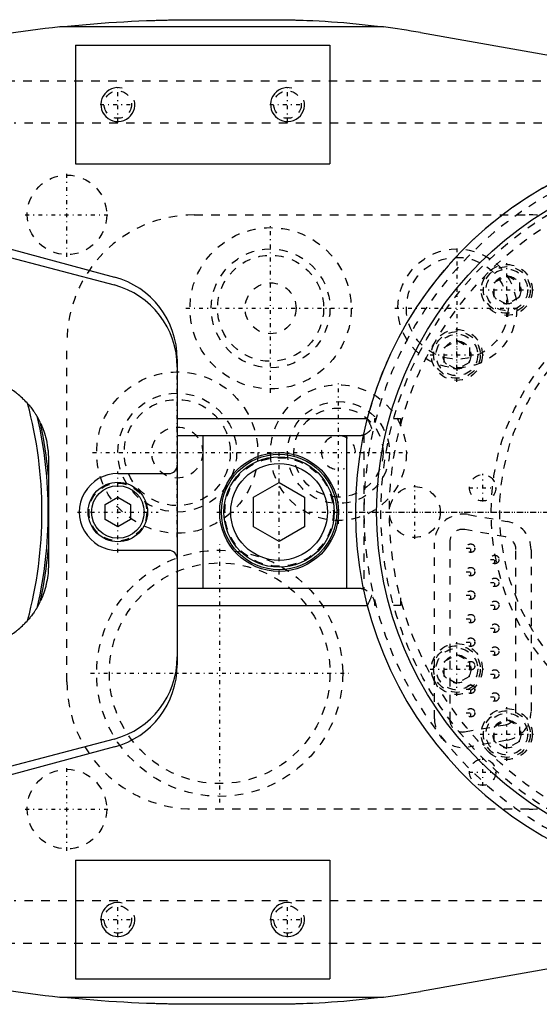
# Model space of a CAD drawing. Extents: x -294 to 171, y -70 to 70.
# Tile 5 of 7: x -204 to -142, y -58 to 58. Entities that reach past the tile are written whole.
import ezdxf

# ---------------------------------------------------------------- set-up
doc = ezdxf.new("R2010")
doc.units = 0
doc.linetypes.add('CENTER', pattern=[1.5, 0.45, -0.5, 0.05, -0.5])
doc.linetypes.add('DASHED', pattern=[2, 1, -1])
for name, color, linetype in [('AM_0', 7, 'CONTINUOUS'), ('AM_10', 7, 'CONTINUOUS'), ('AM_3', 7, 'DASHED'), ('AM_7', 7, 'CENTER')]:
    doc.layers.add(name, color=color, linetype=linetype)

msp = doc.modelspace()

# ---------------------------------------------------------------- linework, layer by layer
at = {"layer": 'AM_0', "color": 7, "linetype": 'CONTINUOUS'}
for p, q in [((-160.69, 57.14), (-198.83, 57.14)), ((-182.83, 58), (-173.73, 58)), ((-156.35, 56.48), (-91.9, 45.09)), ((-197, 55), (-197, 41)), ((-197, 55), (-167, 55)), ((-167, 55), (-167, 41)), ((-197, 41), (-167, 41)), ((-239.22, 40.23), (-192.41, 27.68)), ((-239.65, 39.22), (-192.45, 26.75)), ((-185, 18.02), (-185, -18.02)), ((-185, 11), (-162.6, 11)), ((-185, 9), (-163.7, 9)), ((-182, 9), (-182, -9)), ((-165, -9), (-165, 9)), ((-200.19, 6.34), (-200.19, -6.34)), ((-191.99, 4.54), (-186, 4.53)), ((-176, 1.73), (-173, 3.46)), ((-173, 3.46), (-170, 1.73)), ((-193.5, 0.87), (-192, 1.73)), ((-192, 1.73), (-190.5, 0.87)), ((-176, -1.73), (-176, 1.73)), ((-170, 1.73), (-170, -1.73)), ((-193.5, -0.87), (-193.5, 0.87)), ((-190.5, 0.87), (-190.5, -0.87)), ((-192, -1.73), (-193.5, -0.87)), ((-190.5, -0.87), (-192, -1.73)), ((-173, -3.46), (-176, -1.73)), ((-170, -1.73), (-173, -3.46)), ((-186, -4.53), (-191.99, -4.54)), ((-163.7, -9), (-185, -9)), ((-185, -11), (-162.6, -11)), ((-192.45, -26.75), (-239.65, -39.22)), ((-192.41, -27.68), (-239.22, -40.23)), ((-197, -41), (-197, -55)), ((-197, -41), (-167, -41)), ((-167, -41), (-167, -55)), ((-91.9, -45.09), (-156.35, -56.48)), ((-197, -55), (-167, -55)), ((-198.83, -57.14), (-160.69, -57.14)), ((-173.73, -58), (-182.83, -58))]:
    msp.add_line(p, q, dxfattribs=at)
for points in [[(-198.83, 57.14, 0), (-196.17, 57.41, 0), (-193.06, 57.65, 0), (-192.17, 57.71, 0), (-191.28, 57.76, 0), (-190.84, 57.79, 0), (-190.39, 57.81, 0), (-189.51, 57.85, 0), (-188.62, 57.89, 0), (-188.1, 57.91, 0), (-187.95, 57.91, 0), (-187.8, 57.92, 0), (-187.73, 57.92, 0), (-187.65, 57.92, 0), (-187.5, 57.93, 0), (-187.36, 57.93, 0), (-187.21, 57.94, 0), (-187.06, 57.94, 0), (-186.91, 57.94, 0), (-186.84, 57.95, 0), (-186.76, 57.95, 0), (-186.61, 57.95, 0), (-186.47, 57.96, 0), (-186.32, 57.96, 0), (-186.17, 57.96, 0), (-186.02, 57.97, 0), (-185.95, 57.97, 0), (-185.87, 57.97, 0), (-185.72, 57.97, 0), (-185.58, 57.97, 0), (-185.5, 57.98, 0), (-185.43, 57.98, 0), (-185.28, 57.98, 0), (-185.13, 57.98, 0), (-185.06, 57.98, 0), (-184.98, 57.98, 0), (-184.83, 57.99, 0), (-184.68, 57.99, 0), (-184.54, 57.99, 0), (-184.39, 57.99, 0), (-184.24, 57.99, 0), (-184.17, 57.99, 0), (-184.09, 57.99, 0), (-183.94, 58, 0), (-183.79, 58, 0), (-183.65, 58, 0), (-183.5, 58, 0), (-183.35, 58, 0), (-183.28, 58, 0), (-183.2, 58, 0), (-183.05, 58, 0), (-182.9, 58, 0), (-182.83, 58, 0)], [(-173.73, 58, 0), (-173.67, 58, 0), (-173.55, 58, 0), (-173.43, 58, 0), (-173.37, 58, 0), (-173.31, 58, 0), (-173.19, 58, 0), (-173.06, 58, 0), (-172.94, 58, 0), (-172.82, 58, 0), (-172.7, 57.99, 0), (-172.64, 57.99, 0), (-172.58, 57.99, 0), (-172.46, 57.99, 0), (-172.34, 57.99, 0), (-172.22, 57.99, 0), (-172.1, 57.99, 0), (-171.97, 57.98, 0), (-171.91, 57.98, 0), (-171.85, 57.98, 0), (-171.73, 57.98, 0), (-171.61, 57.98, 0), (-171.55, 57.98, 0), (-171.49, 57.97, 0), (-171.37, 57.97, 0), (-171.25, 57.97, 0), (-171.19, 57.97, 0), (-171.13, 57.97, 0), (-171.01, 57.96, 0), (-170.88, 57.96, 0), (-170.76, 57.96, 0), (-170.64, 57.95, 0), (-170.52, 57.95, 0), (-170.46, 57.95, 0), (-170.4, 57.94, 0), (-170.28, 57.94, 0), (-170.16, 57.94, 0), (-169.73, 57.92, 0), (-169.01, 57.89, 0), (-168.28, 57.85, 0), (-167.56, 57.81, 0), (-167.2, 57.79, 0), (-166.83, 57.76, 0), (-166.11, 57.71, 0), (-165.38, 57.65, 0), (-162.85, 57.41, 0), (-160.69, 57.14, 0)], [(-202.63, 12.78, 0), (-202.7, 12.85, 0), (-202.83, 12.99, 0), (-202.97, 13.14, 0), (-203.04, 13.21, 0), (-203.11, 13.27, 0), (-203.25, 13.41, 0), (-203.39, 13.54, 0), (-203.54, 13.67, 0), (-203.69, 13.8, 0), (-203.83, 13.92, 0), (-203.91, 13.98, 0), (-203.99, 14.04, 0), (-204.14, 14.15, 0), (-204.3, 14.26, 0), (-204.45, 14.37, 0), (-204.61, 14.48, 0), (-204.77, 14.58, 0), (-204.85, 14.63, 0), (-204.93, 14.68, 0), (-205.09, 14.77, 0), (-205.26, 14.86, 0), (-205.34, 14.91, 0)], [(-202.63, 12.78, 0), (-202.58, 12.72, 0), (-202.47, 12.59, 0), (-202.37, 12.47, 0), (-202.32, 12.41, 0), (-202.27, 12.35, 0), (-202.18, 12.23, 0), (-202.1, 12.11, 0), (-202.01, 12, 0), (-201.94, 11.89, 0), (-201.87, 11.79, 0), (-201.83, 11.74, 0), (-201.8, 11.69, 0), (-201.74, 11.6, 0), (-201.69, 11.52, 0), (-201.64, 11.44, 0), (-201.61, 11.39, 0), (-201.6, 11.38, 0), (-201.6, 11.37, 0), (-201.59, 11.36, 0), (-201.59, 11.36, 0), (-201.58, 11.35, 0), (-201.58, 11.34, 0), (-201.57, 11.33, 0), (-201.56, 11.31, 0), (-201.56, 11.3, 0), (-201.55, 11.3, 0), (-201.55, 11.29, 0), (-201.55, 11.29, 0), (-201.54, 11.28, 0), (-201.54, 11.27, 0), (-201.54, 11.27, 0), (-201.53, 11.26, 0), (-201.52, 11.25, 0), (-201.52, 11.24, 0), (-201.52, 11.24, 0), (-201.51, 11.23, 0), (-201.51, 11.22, 0), (-201.5, 11.21, 0), (-201.5, 11.21, 0), (-201.5, 11.2, 0), (-201.49, 11.2, 0), (-201.49, 11.19, 0), (-201.49, 11.18, 0), (-201.48, 11.18, 0), (-201.48, 11.17, 0), (-201.48, 11.17, 0), (-201.47, 11.16, 0), (-201.47, 11.16, 0), (-201.47, 11.16, 0), (-201.47, 11.15, 0), (-201.47, 11.15, 0), (-201.47, 11.15, 0)], [(-201.1, 10.44, 0), (-201.16, 10.57, 0), (-201.29, 10.82, 0), (-201.41, 11.04, 0), (-201.47, 11.15, 0)], [(-201.1, 10.44, 0), (-201.1, 10.44, 0), (-201.1, 10.43, 0), (-201.1, 10.43, 0), (-201.1, 10.43, 0), (-201.1, 10.43, 0), (-201.1, 10.43, 0), (-201.1, 10.43, 0), (-201.1, 10.43, 0), (-201.09, 10.43, 0), (-201.09, 10.43, 0), (-201.09, 10.43, 0), (-201.09, 10.42, 0), (-201.09, 10.42, 0), (-201.09, 10.42, 0), (-201.09, 10.42, 0), (-201.09, 10.42, 0), (-201.09, 10.42, 0), (-201.09, 10.42, 0), (-201.09, 10.41, 0), (-201.09, 10.41, 0), (-201.09, 10.41, 0), (-201.09, 10.41, 0), (-201.08, 10.4, 0), (-201.08, 10.39, 0), (-201.07, 10.38, 0), (-201.07, 10.37, 0), (-201.06, 10.35, 0), (-201.05, 10.34, 0), (-201.05, 10.33, 0), (-201.05, 10.32, 0), (-201.04, 10.3, 0), (-201.03, 10.29, 0), (-201.02, 10.27, 0), (-201.01, 10.25, 0), (-201.01, 10.23, 0), (-201, 10.22, 0), (-201, 10.21, 0), (-200.99, 10.19, 0), (-200.98, 10.17, 0), (-200.97, 10.16, 0), (-200.97, 10.15, 0), (-200.96, 10.12, 0), (-200.95, 10.1, 0), (-200.94, 10.09, 0), (-200.94, 10.08, 0), (-200.93, 10.05, 0), (-200.92, 10.02, 0), (-200.91, 10, 0), (-200.9, 9.97, 0), (-200.88, 9.94, 0), (-200.88, 9.92, 0), (-200.87, 9.91, 0), (-200.86, 9.88, 0), (-200.85, 9.85, 0), (-200.8, 9.73, 0), (-200.72, 9.51, 0), (-200.64, 9.27, 0), (-200.56, 9, 0), (-200.53, 8.86, 0), (-200.49, 8.73, 0), (-200.42, 8.45, 0), (-200.37, 8.17, 0), (-200.32, 7.89, 0), (-200.28, 7.61, 0), (-200.24, 7.33, 0), (-200.23, 7.19, 0), (-200.22, 7.05, 0), (-200.2, 6.76, 0), (-200.19, 6.48, 0), (-200.19, 6.34, 0)], [(-163.7, 9, 0), (-163.67, 9, 0), (-163.62, 9, 0), (-163.57, 9, 0), (-163.55, 9.01, 0), (-163.52, 9.01, 0), (-163.47, 9.01, 0), (-163.43, 9.02, 0), (-163.38, 9.02, 0), (-163.34, 9.03, 0), (-163.3, 9.04, 0), (-163.29, 9.04, 0), (-163.27, 9.05, 0), (-163.23, 9.06, 0), (-163.2, 9.06, 0), (-163.17, 9.07, 0), (-163.14, 9.08, 0), (-163.12, 9.09, 0), (-163.1, 9.09, 0), (-163.09, 9.09, 0), (-163.07, 9.1, 0), (-163.05, 9.11, 0), (-163.05, 9.11, 0)], [(-200.19, -6.34, 0), (-200.19, -6.47, 0), (-200.2, -6.73, 0), (-200.21, -6.99, 0), (-200.22, -7.12, 0), (-200.23, -7.24, 0), (-200.26, -7.5, 0), (-200.3, -7.76, 0), (-200.34, -8.02, 0), (-200.39, -8.27, 0), (-200.44, -8.53, 0), (-200.47, -8.65, 0), (-200.5, -8.78, 0), (-200.57, -9.03, 0), (-200.65, -9.27, 0), (-200.72, -9.51, 0), (-200.8, -9.72, 0), (-200.84, -9.83, 0), (-200.85, -9.86, 0), (-200.87, -9.89, 0), (-200.87, -9.91, 0), (-200.88, -9.92, 0), (-200.89, -9.95, 0), (-200.9, -9.98, 0), (-200.9, -9.99, 0), (-200.91, -10, 0), (-200.92, -10.03, 0), (-200.93, -10.06, 0), (-200.94, -10.07, 0), (-200.94, -10.08, 0), (-200.95, -10.11, 0), (-200.96, -10.13, 0), (-200.98, -10.16, 0), (-200.99, -10.19, 0), (-201, -10.22, 0), (-201.01, -10.23, 0), (-201.01, -10.25, 0), (-201.03, -10.28, 0), (-201.04, -10.3, 0), (-201.05, -10.33, 0), (-201.06, -10.35, 0), (-201.06, -10.35, 0), (-201.06, -10.35, 0), (-201.06, -10.36, 0), (-201.06, -10.36, 0), (-201.06, -10.36, 0), (-201.07, -10.37, 0), (-201.07, -10.37, 0), (-201.07, -10.37, 0), (-201.07, -10.38, 0), (-201.07, -10.38, 0), (-201.07, -10.38, 0), (-201.07, -10.38, 0), (-201.08, -10.39, 0), (-201.08, -10.39, 0), (-201.08, -10.39, 0), (-201.08, -10.39, 0), (-201.08, -10.4, 0), (-201.08, -10.4, 0), (-201.08, -10.4, 0), (-201.08, -10.4, 0), (-201.09, -10.41, 0), (-201.09, -10.41, 0), (-201.09, -10.41, 0), (-201.09, -10.42, 0), (-201.09, -10.42, 0), (-201.09, -10.42, 0), (-201.09, -10.42, 0), (-201.09, -10.42, 0), (-201.09, -10.43, 0), (-201.09, -10.43, 0), (-201.1, -10.43, 0), (-201.1, -10.43, 0), (-201.1, -10.43, 0), (-201.1, -10.43, 0), (-201.1, -10.44, 0), (-201.1, -10.44, 0)], [(-163.05, -9.11, 0), (-163.05, -9.11, 0), (-163.07, -9.1, 0), (-163.09, -9.09, 0), (-163.1, -9.09, 0), (-163.12, -9.09, 0), (-163.14, -9.08, 0), (-163.17, -9.07, 0), (-163.2, -9.06, 0), (-163.23, -9.06, 0), (-163.27, -9.05, 0), (-163.29, -9.04, 0), (-163.3, -9.04, 0), (-163.34, -9.03, 0), (-163.38, -9.03, 0), (-163.43, -9.02, 0), (-163.47, -9.01, 0), (-163.52, -9.01, 0), (-163.55, -9.01, 0), (-163.57, -9, 0), (-163.62, -9, 0), (-163.67, -9, 0), (-163.7, -9, 0)], [(-201.47, -11.15, 0), (-201.41, -11.04, 0), (-201.29, -10.82, 0), (-201.16, -10.57, 0), (-201.1, -10.44, 0)], [(-201.47, -11.15, 0), (-201.47, -11.15, 0), (-201.47, -11.15, 0), (-201.47, -11.16, 0), (-201.47, -11.16, 0), (-201.47, -11.16, 0), (-201.48, -11.17, 0), (-201.48, -11.17, 0), (-201.48, -11.18, 0), (-201.49, -11.19, 0), (-201.49, -11.19, 0), (-201.49, -11.2, 0), (-201.5, -11.2, 0), (-201.5, -11.21, 0), (-201.51, -11.22, 0), (-201.51, -11.23, 0), (-201.52, -11.23, 0), (-201.52, -11.24, 0), (-201.52, -11.25, 0), (-201.53, -11.25, 0), (-201.53, -11.26, 0), (-201.54, -11.27, 0), (-201.54, -11.28, 0), (-201.54, -11.28, 0), (-201.55, -11.29, 0), (-201.56, -11.3, 0), (-201.56, -11.31, 0), (-201.56, -11.31, 0), (-201.57, -11.32, 0), (-201.57, -11.33, 0), (-201.58, -11.34, 0), (-201.59, -11.35, 0), (-201.59, -11.36, 0), (-201.6, -11.37, 0), (-201.6, -11.38, 0), (-201.61, -11.39, 0), (-201.61, -11.4, 0), (-201.64, -11.44, 0), (-201.69, -11.52, 0), (-201.75, -11.61, 0), (-201.8, -11.7, 0), (-201.84, -11.74, 0), (-201.87, -11.79, 0), (-201.94, -11.9, 0), (-202.02, -12, 0), (-202.1, -12.12, 0), (-202.18, -12.23, 0), (-202.28, -12.35, 0), (-202.32, -12.41, 0), (-202.37, -12.47, 0), (-202.47, -12.59, 0), (-202.58, -12.72, 0), (-202.63, -12.78, 0)], [(-205.34, -14.91, 0), (-205.26, -14.86, 0), (-205.09, -14.77, 0), (-204.93, -14.68, 0), (-204.85, -14.63, 0), (-204.77, -14.58, 0), (-204.61, -14.48, 0), (-204.45, -14.37, 0), (-204.3, -14.26, 0), (-204.14, -14.15, 0), (-203.99, -14.04, 0), (-203.91, -13.98, 0), (-203.83, -13.92, 0), (-203.69, -13.8, 0), (-203.54, -13.67, 0), (-203.39, -13.54, 0), (-203.25, -13.41, 0), (-203.11, -13.27, 0), (-203.04, -13.21, 0), (-202.97, -13.14, 0), (-202.83, -12.99, 0), (-202.7, -12.85, 0), (-202.63, -12.78, 0)], [(-182.83, -58, 0), (-182.9, -58, 0), (-183.05, -58, 0), (-183.2, -58, 0), (-183.28, -58, 0), (-183.35, -58, 0), (-183.5, -58, 0), (-183.65, -58, 0), (-183.79, -58, 0), (-183.94, -58, 0), (-184.09, -57.99, 0), (-184.17, -57.99, 0), (-184.24, -57.99, 0), (-184.39, -57.99, 0), (-184.54, -57.99, 0), (-184.68, -57.99, 0), (-184.83, -57.99, 0), (-184.98, -57.98, 0), (-185.06, -57.98, 0), (-185.13, -57.98, 0), (-185.28, -57.98, 0), (-185.43, -57.98, 0), (-185.5, -57.98, 0), (-185.58, -57.97, 0), (-185.72, -57.97, 0), (-185.87, -57.97, 0), (-185.95, -57.97, 0), (-186.02, -57.97, 0), (-186.17, -57.96, 0), (-186.32, -57.96, 0), (-186.47, -57.96, 0), (-186.61, -57.95, 0), (-186.76, -57.95, 0), (-186.84, -57.95, 0), (-186.91, -57.94, 0), (-187.06, -57.94, 0), (-187.21, -57.94, 0), (-187.36, -57.93, 0), (-187.5, -57.93, 0), (-187.65, -57.92, 0), (-187.73, -57.92, 0), (-187.8, -57.92, 0), (-187.95, -57.91, 0), (-188.1, -57.91, 0), (-188.62, -57.89, 0), (-189.51, -57.85, 0), (-190.39, -57.81, 0), (-190.84, -57.79, 0), (-191.28, -57.76, 0), (-192.17, -57.71, 0), (-193.06, -57.65, 0), (-193.95, -57.59, 0), (-194.84, -57.52, 0), (-195.72, -57.44, 0), (-196.17, -57.41, 0), (-196.61, -57.37, 0), (-197.5, -57.28, 0), (-198.38, -57.19, 0), (-198.83, -57.14, 0)], [(-160.69, -57.14, 0), (-162.85, -57.41, 0), (-165.38, -57.65, 0), (-166.11, -57.71, 0), (-166.83, -57.76, 0), (-167.2, -57.79, 0), (-167.56, -57.81, 0), (-168.28, -57.85, 0), (-169.01, -57.89, 0), (-169.73, -57.92, 0), (-170.16, -57.94, 0), (-170.28, -57.94, 0), (-170.4, -57.94, 0), (-170.46, -57.95, 0), (-170.52, -57.95, 0), (-170.64, -57.95, 0), (-170.76, -57.96, 0), (-170.88, -57.96, 0), (-171.01, -57.96, 0), (-171.13, -57.97, 0), (-171.19, -57.97, 0), (-171.25, -57.97, 0), (-171.37, -57.97, 0), (-171.49, -57.97, 0), (-171.55, -57.98, 0), (-171.61, -57.98, 0), (-171.73, -57.98, 0), (-171.85, -57.98, 0), (-171.91, -57.98, 0), (-171.97, -57.98, 0), (-172.1, -57.99, 0), (-172.22, -57.99, 0), (-172.34, -57.99, 0), (-172.46, -57.99, 0), (-172.58, -57.99, 0), (-172.64, -57.99, 0), (-172.7, -57.99, 0), (-172.82, -58, 0), (-172.94, -58, 0), (-173.06, -58, 0), (-173.19, -58, 0), (-173.31, -58, 0), (-173.37, -58, 0), (-173.43, -58, 0), (-173.55, -58, 0), (-173.67, -58, 0), (-173.73, -58, 0)]]:
    msp.add_polyline3d(points, dxfattribs=at)
for centre, radius in [((-120, 0), 41.5), ((-173, 0), 7), ((-173, 0), 6.8), ((-173, 0), 6.5), ((-173, 0), 5.7), ((-192, 0), 3.5), ((-192, 0), 3.1)]:
    msp.add_circle(centre, radius, dxfattribs=at)
for centre, radius, start, end in [((-182.83, -92), 150, 96.1215, 106.8188), ((-173.73, -41.86), 99.86, 79.9766, 82.4957), ((-120, 0), 44, 92.1491, 267.8509), ((-195, 17.08), 10, 0, 75.2096), ((-195, 18.02), 10, 0, 74.9953), ((-250, 0), 49.06, 344.9033, 15.0967), ((-250, 0), 49.8, 347.0647, 12.9353), ((-250, 0), 50, 5.0672, 12.0471), ((-186, 5.53), 1, 269.9044, 0), ((-192, 0), 4.54, 89.9044, 270.0956), ((-250, 0), 50, 347.9529, 354.9328), ((-186, -5.53), 1, 0, 90.0956), ((-195, -17.08), 10, 284.7904, 0), ((-195, -18.02), 10, 285.0047, 0), ((-182.83, 92), 150, 253.1812, 263.8785), ((-173.73, 41.86), 99.86, 277.5043, 280.0234)]:
    msp.add_arc(centre, radius, start, end, dxfattribs=at)
at = {"layer": 'AM_10', "color": 7, "linetype": 'CONTINUOUS'}
for centre in [(-192, 48), (-172, 48), (-192, -48), (-172, -48)]:
    msp.add_arc(centre, 2, 75, 15, dxfattribs=at)
at = {"layer": 'AM_3', "color": 6, "linetype": 'DASHED'}
for p, q in [((-217.14, 50.81), (-124.27, 50.81)), ((-96.02, 45.81), (-204.22, 45.81)), ((-183, 35), (-143.53, 35)), ((-147.66, 27.03), (-146.16, 27.89)), ((-146.16, 27.89), (-144.66, 27.03)), ((-147.66, 25.3), (-147.66, 27.03)), ((-144.66, 27.03), (-144.66, 25.3)), ((-146.16, 24.43), (-147.66, 25.3)), ((-144.66, 25.3), (-146.16, 24.43)), ((-198, -20), (-198, 20)), ((-153.54, 19.37), (-152.04, 20.23)), ((-152.04, 20.23), (-150.54, 19.37)), ((-153.54, 17.63), (-153.54, 19.37)), ((-150.54, 19.37), (-150.54, 17.63)), ((-152.04, 16.77), (-153.54, 17.63)), ((-150.54, 17.63), (-152.04, 16.77)), ((-161.7, 11), (-161.57, 11)), ((-159.5, 11), (-158.7, 11)), ((-158.7, 11), (-158.7, 10.11)), ((-163.05, 9.11), (-163, 9.13)), ((-163, 9.13), (-163, -9.13)), ((-150.71, -0.3), (-146.11, -1.11)), ((-146.32, -2.94), (-151.12, -2.07)), ((-154.7, -24.35), (-154.7, -3.65)), ((-152.89, -3.55), (-152.89, -24.42)), ((-145.09, -23.59), (-145.09, -4.42)), ((-143.3, -4.46), (-143.3, -23.54)), ((-163, -9.13), (-163.05, -9.11)), ((-158.7, -10.11), (-158.7, -11)), ((-161.57, -11), (-161.7, -11)), ((-158.7, -11), (-159.5, -11)), ((-153.54, -17.63), (-152.04, -16.77)), ((-152.04, -16.77), (-150.54, -17.63)), ((-153.54, -19.37), (-153.54, -17.63)), ((-150.54, -17.63), (-150.54, -19.37)), ((-152.04, -20.23), (-153.54, -19.37)), ((-150.54, -19.37), (-152.04, -20.23)), ((-151.13, -25.89), (-146.33, -25.06)), ((-147.66, -25.3), (-146.16, -24.43)), ((-147.66, -27.03), (-147.66, -25.3)), ((-146.16, -24.43), (-144.66, -25.3)), ((-144.66, -25.3), (-144.66, -27.03)), ((-146.11, -26.89), (-150.71, -27.7)), ((-146.16, -27.89), (-147.66, -27.03)), ((-144.66, -27.03), (-146.16, -27.89)), ((-143.53, -35), (-183, -35)), ((-96.02, -45.81), (-204.22, -45.81)), ((-217.14, -50.81), (-124.27, -50.81))]:
    msp.add_line(p, q, dxfattribs=at)
for points in [[(-162.6, 11, 0), (-162.59, 10.97, 0), (-162.55, 10.9, 0), (-162.52, 10.83, 0), (-162.51, 10.79, 0), (-162.49, 10.76, 0), (-162.46, 10.69, 0), (-162.43, 10.62, 0), (-162.39, 10.56, 0), (-162.36, 10.49, 0), (-162.33, 10.42, 0), (-162.32, 10.39, 0), (-162.3, 10.36, 0), (-162.27, 10.29, 0), (-162.24, 10.23, 0), (-162.22, 10.16, 0), (-162.19, 10.1, 0), (-162.16, 10.04, 0), (-162.15, 10.01, 0), (-162.14, 9.97, 0), (-162.11, 9.91, 0), (-162.09, 9.85, 0), (-162.08, 9.82, 0)], [(-162.08, -9.82, 0), (-162.09, -9.85, 0), (-162.11, -9.91, 0), (-162.14, -9.97, 0), (-162.15, -10.01, 0), (-162.16, -10.04, 0), (-162.19, -10.1, 0), (-162.22, -10.16, 0), (-162.24, -10.23, 0), (-162.27, -10.29, 0), (-162.3, -10.36, 0), (-162.32, -10.39, 0), (-162.33, -10.42, 0), (-162.36, -10.49, 0), (-162.39, -10.56, 0), (-162.43, -10.62, 0), (-162.46, -10.69, 0), (-162.49, -10.76, 0), (-162.51, -10.79, 0), (-162.52, -10.83, 0), (-162.55, -10.9, 0), (-162.59, -10.97, 0), (-162.6, -11, 0)]]:
    msp.add_polyline3d(points, dxfattribs=at)
for centre, radius in [((-192, 48), 1.62), ((-172, 48), 1.62), ((-120, 0), 41), ((-198, 35), 4.69), ((-120, 0), 40), ((-120, 0), 40), ((-174, 24), 9.5), ((-174, 24), 7), ((-174, 24), 6.25), ((-152, 24), 7), ((-152, 24), 6), ((-146.16, 26.16), 3), ((-146.16, 26.16), 2.75), ((-146.16, 26.16), 2.45), ((-120, 0), 28), ((-174, 24), 3), ((-146.16, 26.16), 1.65), ((-120, 0), 27), ((-152.04, 18.5), 3), ((-152.04, 18.5), 2.75), ((-152.04, 18.5), 2.45), ((-152.04, 18.5), 1.65), ((-185, 7), 9.5), ((-185, 7), 7), ((-166, 7), 8), ((-185, 7), 6.25), ((-166, 7), 6), ((-166, 7), 5.25), ((-185, 7), 3), ((-173, 0), 6.4), ((-149, 2.85), 1.55), ((-192, 0), 3.4), ((-157, 0), 3), ((-180, -19), 14.5), ((-150.42, -4.26), 0.5), ((-147.58, -5.59), 0.5), ((-180, -19), 13), ((-150.42, -7.03), 0.5), ((-147.58, -8.29), 0.5), ((-150.42, -9.8), 0.5), ((-147.58, -10.99), 0.5), ((-150.42, -12.57), 0.5), ((-147.58, -13.69), 0.5), ((-150.42, -15.34), 0.5), ((-152.04, -18.5), 3), ((-152.04, -18.5), 2.75), ((-152.04, -18.5), 2.45), ((-147.58, -16.39), 0.5), ((-152.04, -18.5), 1.65), ((-150.42, -18.11), 0.5), ((-147.58, -19.09), 0.5), ((-150.42, -20.88), 0.5), ((-147.58, -21.79), 0.5), ((-150.42, -23.65), 0.5), ((-146.16, -26.16), 3), ((-146.16, -26.16), 2.75), ((-146.16, -26.16), 2.45), ((-146.16, -26.16), 1.65), ((-149, -30.65), 1.55), ((-198, -35), 4.69), ((-192, -48), 1.62), ((-172, -48), 1.62)]:
    msp.add_circle(centre, radius, dxfattribs=at)
for centre, radius, start, end in [((-120, 0), 43, 1.9991, 358.0009), ((-120, 0), 44, 267.8509, 165.5225), ((-183, 20), 15, 90, 180), ((-143.53, 15), 20, 69.989, 90), ((-163.7, 11), 2, 290.4873, 0), ((-166, 7), 2, 0, 290.4873), ((-151.3, -3.65), 3.4, 80.0008, 180), ((-146.7, -4.46), 3.4, 0, 80.0008), ((-151.39, -3.55), 1.5, 79.7267, 180), ((-146.59, -4.42), 1.5, 0, 79.7267), ((-163.7, -11), 2, 0, 69.5127), ((-183, -20), 15, 180, 270), ((-151.3, -24.35), 3.4, 180, 279.9992), ((-146.59, -23.59), 1.5, 279.8104, 0), ((-146.7, -23.54), 3.4, 279.9992, 0), ((-151.39, -24.42), 1.5, 180, 279.8104), ((-143.53, -15), 20, 270, 290.011)]:
    msp.add_arc(centre, radius, start, end, dxfattribs=at)
at = {"layer": 'AM_7', "color": 4, "linetype": 'CENTER'}
for p, q in [((-192, 45.9), (-192, 50.1)), ((-172, 45.9), (-172, 50.1)), ((-194.1, 48), (-189.9, 48)), ((-174.1, 48), (-169.9, 48)), ((-198, 30.08), (-198, 39.92)), ((-202.92, 35), (-193.08, 35)), ((-174, 14.03), (-174, 33.98)), ((-152, 16.65), (-152, 31.35)), ((-146.16, 23.01), (-146.16, 29.31)), ((-149.31, 26.16), (-143.01, 26.16)), ((-183.97, 24), (-164.03, 24)), ((-159.35, 24), (-144.65, 24)), ((-152.04, 15.35), (-152.04, 21.65)), ((-155.19, 18.5), (-148.89, 18.5)), ((-185, -2.98), (-185, 16.98)), ((-166, -1.4), (-166, 15.4)), ((-194.97, 7), (-175.03, 7)), ((-174.4, 7), (-157.6, 7)), ((-173, -7.35), (-173, 7.35)), ((-192, -4.77), (-192, 4.77)), ((-149, 1.22), (-149, 4.48)), ((-157, -3.15), (-157, 3.15)), ((-150.63, 2.85), (-147.37, 2.85)), ((-196.77, 0), (-187.23, 0)), ((-163.57, 0), (-76.42, 0)), ((-180.35, 0), (-73.8, 0)), ((-180, -34.23), (-180, -3.77)), ((-150.94, -4.26), (-149.9, -4.26)), ((-150.42, -4.79), (-150.42, -3.74)), ((-148.1, -5.59), (-147.06, -5.59)), ((-147.58, -6.12), (-147.58, -5.07)), ((-150.42, -7.56), (-150.42, -6.51)), ((-150.94, -7.03), (-149.9, -7.03)), ((-147.58, -8.82), (-147.58, -7.77)), ((-150.42, -10.32), (-150.42, -9.28)), ((-148.1, -8.29), (-147.06, -8.29)), ((-150.94, -9.8), (-149.9, -9.8)), ((-148.1, -10.99), (-147.06, -10.99)), ((-147.58, -11.52), (-147.58, -10.46)), ((-150.94, -12.57), (-149.9, -12.57)), ((-150.42, -13.1), (-150.42, -12.04)), ((-148.1, -13.69), (-147.06, -13.69)), ((-147.58, -14.21), (-147.58, -13.16)), ((-150.42, -15.87), (-150.42, -14.81)), ((-152.04, -21.65), (-152.04, -15.35)), ((-150.94, -15.34), (-149.9, -15.34)), ((-147.58, -16.91), (-147.58, -15.87)), ((-148.1, -16.39), (-147.06, -16.39)), ((-155.19, -18.5), (-148.89, -18.5)), ((-150.94, -18.11), (-149.9, -18.11)), ((-150.42, -18.64), (-150.42, -17.59)), ((-195.22, -19), (-164.78, -19)), ((-148.1, -19.09), (-147.06, -19.09)), ((-147.58, -19.61), (-147.58, -18.57)), ((-150.94, -20.88), (-149.9, -20.88)), ((-150.42, -21.41), (-150.42, -20.36)), ((-148.1, -21.79), (-147.06, -21.79)), ((-147.58, -22.32), (-147.58, -21.27)), ((-150.42, -24.18), (-150.42, -23.12)), ((-146.16, -29.31), (-146.16, -23.01)), ((-150.94, -23.65), (-149.9, -23.65)), ((-149.31, -26.16), (-143.01, -26.16)), ((-198, -39.92), (-198, -30.08)), ((-149, -32.28), (-149, -29.02)), ((-150.63, -30.65), (-147.37, -30.65)), ((-202.92, -35), (-193.08, -35)), ((-192, -50.1), (-192, -45.9)), ((-172, -50.1), (-172, -45.9)), ((-194.1, -48), (-189.9, -48)), ((-174.1, -48), (-169.9, -48))]:
    msp.add_line(p, q, dxfattribs=at)

doc.saveas('drawing.dxf')
